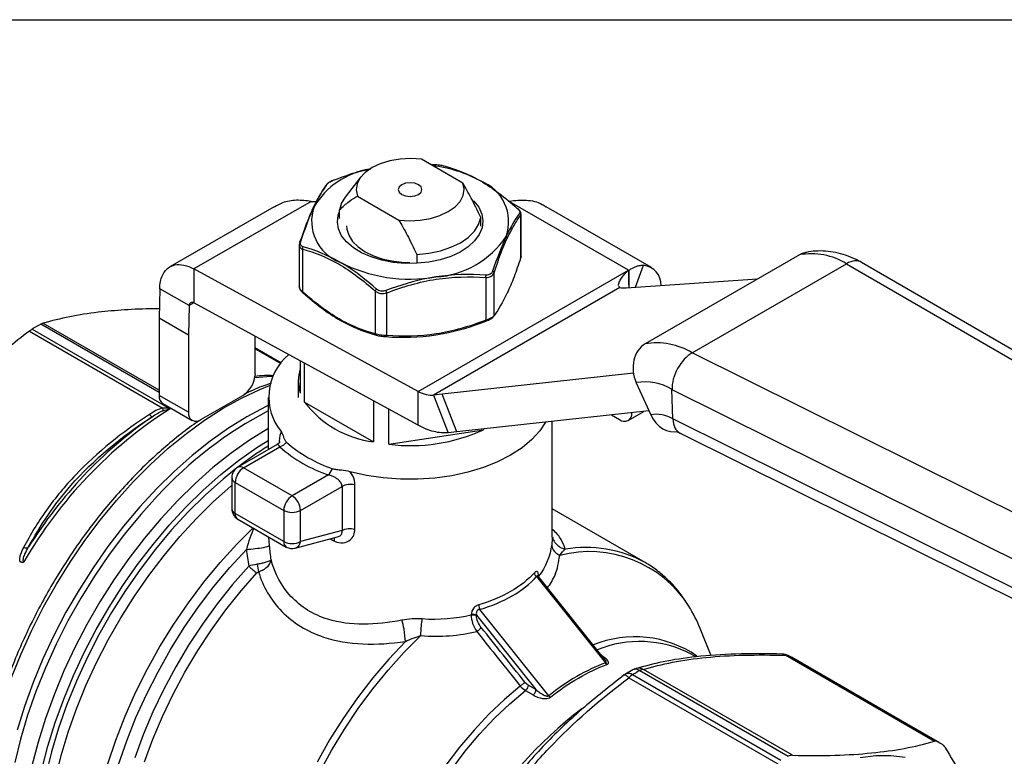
# Model space of a CAD drawing. Header units: inches. Extents: x 0.5 to 21.5, y 0.5 to 16.5.
# Tile 10 of 11: x 15.3 to 18.6, y 14 to 16.5. Entities that reach past the tile are written whole.
import ezdxf

# ---------------------------------------------------------------- set-up
doc = ezdxf.new("R2010")
doc.units = ezdxf.units.IN
doc.header["$LTSCALE"] = 2
doc.header["$MEASUREMENT"] = 0
doc.linetypes.add('SLD-Solid', pattern=[0])
doc.layers.add('TEXT', color=140, linetype='SLD-Solid', lineweight=25)

msp = doc.modelspace()

# ---------------------------------------------------------------- linework, layer by layer
for p, q in [((16.7629, 15.9562), (16.625, 16.0358)), ((16.6542, 16.019), (16.6684, 16.0187)), ((16.4237, 15.9768), (16.3718, 15.9099)), ((16.258, 15.8954), (15.8684, 15.6705)), ((16.258, 15.8954), (16.276, 15.8954)), ((16.412, 15.9129), (16.5499, 15.8333)), ((17.3135, 15.6664), (16.9169, 15.8954)), ((16.135, 15.8776), (15.7885, 15.6776)), ((16.3523, 15.8385), (16.3523, 15.867)), ((16.9548, 15.8483), (16.9561, 15.8528)), ((16.9562, 15.7115), (16.9562, 15.8545)), ((17.39, 15.6755), (17.0399, 15.8776)), ((16.8226, 15.8129), (16.8226, 15.8414)), ((16.9548, 15.8483), (16.9548, 15.7059)), ((16.2187, 15.7526), (16.2187, 15.6096)), ((16.2303, 15.5939), (16.2303, 15.7362)), ((16.6097, 15.7184), (16.6097, 15.6899)), ((16.9562, 15.7132), (16.9548, 15.7059)), ((17.8825, 15.7177), (17.369, 15.4213)), ((17.5256, 15.3917), (18.0391, 15.6881)), ((18.0391, 15.6881), (20.1149, 14.485)), ((20.1667, 14.4884), (18.0891, 15.6925)), ((16.6146, 15.263), (15.8684, 15.6705)), ((15.8684, 15.6705), (15.8684, 15.558)), ((16.6146, 15.263), (17.3135, 15.6664)), ((16.8666, 15.5158), (16.8666, 15.6581)), ((17.3144, 15.6659), (17.3148, 15.6162)), ((17.3148, 15.6657), (17.3144, 15.6659)), ((17.3148, 15.6162), (17.3148, 15.6657)), ((17.3369, 15.6097), (17.3636, 15.6829)), ((16.8387, 15.6421), (16.8387, 15.4997)), ((17.306, 15.6076), (17.7431, 15.6372)), ((15.7546, 15.6048), (15.7523, 15.507)), ((15.852, 15.5485), (15.7546, 15.6048)), ((16.4714, 15.597), (16.4714, 15.4547)), ((16.5094, 15.4488), (16.5094, 15.5911)), ((17.2845, 15.6085), (16.6654, 15.2511)), ((17.2845, 15.6085), (17.2819, 15.6138)), ((17.3148, 15.6162), (17.3148, 15.6082)), ((15.8684, 15.558), (15.852, 15.5485)), ((16.6146, 15.1505), (15.8684, 15.558)), ((15.852, 15.5485), (15.8497, 15.4508)), ((15.8497, 15.4508), (15.7523, 15.507)), ((15.7523, 15.507), (15.7523, 15.2498)), ((15.3212, 15.4641), (15.765, 15.2079)), ((15.3302, 15.4702), (15.7889, 15.2054)), ((15.7523, 15.2598), (15.359, 15.4868)), ((15.7523, 15.2672), (15.3662, 15.49)), ((15.8497, 15.4508), (15.8497, 15.1936)), ((16.0724, 15.3221), (16.0724, 15.4466)), ((16.1588, 15.3581), (16.0724, 15.4079)), ((16.0724, 15.4077), (16.1587, 15.3579)), ((16.0724, 15.405), (16.1572, 15.356)), ((16.2221, 15.3648), (16.2221, 15.2574)), ((19.7604, 14.2803), (17.5256, 15.3917)), ((16.2359, 15.2278), (16.2359, 15.3573)), ((16.2154, 15.298), (16.2154, 15.2434)), ((17.3302, 15.3236), (16.6936, 15.2541)), ((16.6146, 15.1505), (16.6146, 15.263)), ((17.3395, 15.2922), (17.3876, 15.1856)), ((17.4584, 15.2697), (19.6959, 14.157)), ((17.4613, 15.1717), (17.4584, 15.2697)), ((15.8497, 15.1936), (15.7523, 15.2498)), ((15.8915, 15.1695), (16.0307, 15.2498)), ((16.115, 15.2434), (16.115, 15.0691)), ((16.4658, 15.2318), (16.4658, 15.0951)), ((16.6936, 15.2541), (16.6654, 15.2511)), ((16.6654, 15.2511), (16.7141, 15.1255)), ((16.7423, 15.1285), (16.6936, 15.2541)), ((15.7645, 15.2228), (15.862, 15.1665)), ((16.2359, 15.2278), (16.4658, 15.0951)), ((16.517, 15.0872), (16.517, 15.2038)), ((17.3818, 15.1984), (16.7423, 15.1285)), ((17.313, 15.1665), (17.3649, 15.1966)), ((17.2569, 15.1847), (17.2834, 15.1695)), ((19.6988, 14.059), (17.4613, 15.1717)), ((16.517, 15.0872), (16.8311, 15.1357)), ((16.8311, 15.1382), (16.8311, 15.1357)), ((17.0599, 14.7781), (17.0599, 15.1632)), ((16.7423, 15.1285), (16.7141, 15.1255)), ((17.4853, 15.1246), (19.7219, 14.0124)), ((16.1456, 15.0868), (16.0138, 15.0107)), ((16.0335, 15.0088), (16.1539, 15.0783)), ((16.1521, 15.0973), (16.1521, 15.0919)), ((16.1949, 14.9155), (16.0335, 15.0088)), ((15.9941, 14.9766), (15.9941, 14.8727)), ((16.3154, 14.9851), (16.1949, 14.9155)), ((16.0056, 14.9605), (16.1671, 14.8673)), ((16.0056, 14.8566), (16.0056, 14.9605)), ((16.2228, 14.8673), (16.3608, 14.947)), ((16.3608, 14.947), (16.3608, 14.8004)), ((16.4039, 14.8053), (16.4039, 14.9519)), ((17.3689, 14.6936), (17.0599, 14.872)), ((16.1671, 14.7634), (16.0056, 14.8566)), ((16.0138, 14.8386), (16.1752, 14.7454)), ((16.1671, 14.8673), (16.1671, 14.7634)), ((16.2228, 14.7634), (16.2228, 14.8673)), ((16.1198, 14.7508), (16.1177, 14.7786)), ((16.2051, 14.7414), (16.346, 14.7792)), ((16.3608, 14.8004), (16.2228, 14.7634)), ((16.3204, 14.7723), (16.3363, 14.7644)), ((17.0607, 14.7781), (17.0603, 14.7783)), ((17.3731, 14.6911), (17.3689, 14.6936)), ((17.0081, 14.6471), (17.2374, 14.3599)), ((17.2339, 14.3724), (17.0132, 14.6486)), ((17.0141, 14.6479), (17.0141, 14.6492)), ((16.7905, 14.5201), (16.7905, 14.5188)), ((16.8084, 14.5183), (17.0059, 14.271)), ((16.8084, 14.5171), (16.8084, 14.5183)), ((17.0483, 14.2507), (16.8189, 14.5379)), ((17.5891, 14.3837), (17.5521, 14.4742)), ((17.5379, 14.3801), (17.5223, 14.3891)), ((17.8368, 14.3851), (18.332, 14.0992)), ((18.3411, 14.0981), (17.8472, 14.3832)), ((18.3498, 14.0932), (17.8559, 14.3784)), ((17.3278, 14.3365), (17.3033, 14.3224)), ((17.8209, 14.0349), (17.327, 14.3201)), ((17.3514, 14.3342), (17.8453, 14.049)), ((17.8588, 14.0524), (17.3636, 14.3383)), ((17.0059, 14.271), (16.9799, 14.286)), ((17.3147, 14.3101), (17.81, 14.0242)), ((16.9709, 14.2681), (16.9968, 14.2531))]:
    msp.add_line(p, q)
at = {"flags": 128}
for points in [[(16.625, 16.0358), (16.5895, 16.0381), (16.554, 16.0363), (16.5198, 16.0305), (16.4882, 16.0208), (16.4606, 16.0078), (16.438, 15.9918), (16.4213, 15.9736), (16.4112, 15.9539), (16.4081, 15.9334), (16.412, 15.9129)], [(16.5596, 15.9506), (16.5511, 15.9433), (16.5481, 15.9346), (16.5511, 15.9259), (16.5596, 15.9185), (16.5724, 15.9136), (16.5875, 15.9118), (16.6025, 15.9136), (16.6153, 15.9185), (16.6238, 15.9259), (16.6268, 15.9346), (16.6238, 15.9433), (16.6153, 15.9506), (16.6025, 15.9556), (16.5875, 15.9573), (16.5724, 15.9556), (16.5596, 15.9506)], [(16.5499, 15.8333), (16.5854, 15.831), (16.6209, 15.8328), (16.6551, 15.8387), (16.6867, 15.8483), (16.7143, 15.8613), (16.7369, 15.8773), (16.7536, 15.8955), (16.7637, 15.9152), (16.7668, 15.9358), (16.7629, 15.9562)], [(16.3718, 15.9099), (16.3596, 15.8902), (16.3523, 15.867)], [(16.7977, 15.8978), (16.7988, 15.8967), (16.8154, 15.8757), (16.8257, 15.8534), (16.8296, 15.8304), (16.8268, 15.8074), (16.8175, 15.7849), (16.802, 15.7637), (16.7806, 15.7442), (16.7539, 15.727), (16.7227, 15.7125), (16.6878, 15.7013), (16.6501, 15.6935)], [(16.6501, 15.6935), (16.6108, 15.6894), (16.5708, 15.689), (16.5313, 15.6925), (16.4933, 15.6997), (16.4578, 15.7104), (16.4259, 15.7243), (16.3985, 15.7411), (16.3761, 15.7603), (16.3596, 15.7813), (16.3492, 15.8036), (16.3454, 15.8266), (16.3481, 15.8496), (16.3523, 15.8617)], [(16.6097, 15.7184), (16.6498, 15.7227), (16.688, 15.7308), (16.7233, 15.7426), (16.7545, 15.7578), (16.7807, 15.7758), (16.8012, 15.7961), (16.8153, 15.8182), (16.8226, 15.8414)], [(16.3758, 15.8141), (16.3766, 15.8034), (16.3831, 15.7825), (16.3957, 15.7625), (16.4141, 15.744), (16.4378, 15.7277), (16.4661, 15.714), (16.498, 15.7034), (16.5327, 15.6961), (16.569, 15.6924), (16.5861, 15.6919)], [(16.0712, 15.3098), (16.1107, 15.3131), (16.1309, 15.3135)], [(15.2618, 14.3115), (15.2935, 14.3905), (15.329, 14.4689), (15.3682, 14.5461), (15.4108, 14.6218), (15.4566, 14.6955), (15.5053, 14.7668), (15.5567, 14.8353), (15.6105, 14.9006), (15.6663, 14.9624), (15.7239, 15.0203), (15.7829, 15.074), (15.843, 15.1232), (15.9039, 15.1676), (15.9652, 15.207), (16.0266, 15.2411), (16.0878, 15.2698), (16.12, 15.2827)], [(16.115, 15.2162), (16.106, 15.2118), (16.0446, 15.1791), (15.9832, 15.141), (15.9222, 15.0978), (15.8619, 15.0498), (15.8025, 14.9972), (15.7446, 14.9403), (15.6883, 14.8794), (15.634, 14.8149), (15.582, 14.7472), (15.5326, 14.6766), (15.486, 14.6034), (15.4426, 14.5282), (15.4025, 14.4513), (15.3661, 14.3732), (15.3334, 14.2943), (15.3047, 14.215), (15.2801, 14.1359)], [(16.1143, 15.1388), (16.0529, 15.1007), (15.9919, 15.0576), (15.9315, 15.0096), (15.8722, 14.957), (15.8142, 14.9001), (15.758, 14.8392), (15.7037, 14.7747), (15.6517, 14.707), (15.6022, 14.6363), (15.5557, 14.5632), (15.5123, 14.488), (15.4722, 14.4111), (15.4357, 14.333), (15.4031, 14.2541), (15.3744, 14.1748), (15.3498, 14.0956), (15.3295, 14.017)], [(17.0377, 15.1608), (17.019, 15.1324), (16.9924, 15.1029), (16.9597, 15.0755), (16.9215, 15.0505), (16.8784, 15.0285), (16.8309, 15.0097), (16.7798, 14.9943), (16.7258, 14.9826), (16.6698, 14.9748), (16.6125, 14.971), (16.5549, 14.9713), (16.4978, 14.9756), (16.442, 14.9839), (16.3883, 14.9961)], [(15.3625, 14.0054), (15.3825, 14.0831), (15.4068, 14.1614), (15.4352, 14.2397), (15.4674, 14.3177), (15.5035, 14.3948), (15.5431, 14.4708), (15.586, 14.5451), (15.632, 14.6174), (15.6808, 14.6872), (15.7322, 14.7541), (15.7858, 14.8178), (15.8414, 14.878), (15.8987, 14.9342), (15.9573, 14.9862), (16.017, 15.0336), (16.0773, 15.0763), (16.115, 15.1003)], [(16.0044, 15.0031), (15.9653, 14.9714), (15.9067, 14.9191), (15.8494, 14.8626), (15.7938, 14.8021), (15.7402, 14.738), (15.6889, 14.6707), (15.6403, 14.6005), (15.5946, 14.5278), (15.552, 14.4532), (15.5128, 14.3769), (15.4773, 14.2994), (15.4456, 14.2212), (15.4179, 14.1427), (15.3943, 14.0644), (15.3751, 13.9867)], [(15.4081, 13.9754), (15.4271, 14.0521), (15.4504, 14.1294), (15.4777, 14.207), (15.5091, 14.2842), (15.5442, 14.3607), (15.5829, 14.4361), (15.6249, 14.5099), (15.6701, 14.5816), (15.7181, 14.651), (15.7688, 14.7175), (15.8217, 14.7808), (15.8766, 14.8405), (15.9332, 14.8964), (15.9912, 14.948), (15.9941, 14.9505)], [(15.747, 14.9158), (15.6912, 14.854), (15.6375, 14.7887), (15.5861, 14.7202), (15.5373, 14.6489), (15.4916, 14.5752), (15.4489, 14.4995), (15.4098, 14.4223), (15.3742, 14.3439), (15.3425, 14.2649), (15.3149, 14.1856), (15.2913, 14.1065), (15.2722, 14.028)], [(15.5816, 14.0235), (15.6083, 14.1029), (15.6392, 14.1822), (15.6742, 14.2608), (15.713, 14.3384), (15.7553, 14.4143), (15.801, 14.4883), (15.8498, 14.5598), (15.9013, 14.6284), (15.9552, 14.6937), (16.0113, 14.7553), (16.0652, 14.8089)], [(15.6179, 14.0222), (15.6447, 14.1001), (15.6755, 14.1777), (15.7103, 14.2547), (15.7488, 14.3306), (15.7907, 14.4048), (15.8358, 14.4771), (15.8839, 14.5469), (15.9346, 14.6138), (15.9877, 14.6775), (16.0428, 14.7376)], [(16.0505, 14.6817), (15.9969, 14.6208), (15.9455, 14.5565), (15.8966, 14.4891), (15.8506, 14.419), (15.8076, 14.3467), (15.7679, 14.2726), (15.7318, 14.1971), (15.6996, 14.1208), (15.6713, 14.044)], [(15.7038, 14.0308), (15.7317, 14.1066), (15.7636, 14.1819), (15.7992, 14.2563), (15.8383, 14.3295), (15.8808, 14.4008), (15.9262, 14.47), (15.9745, 14.5364), (16.0251, 14.5999), (16.078, 14.6599)], [(16.2856, 13.9951), (16.3255, 14.0679), (16.3686, 14.1389), (16.4147, 14.2076), (16.4635, 14.2735), (16.5148, 14.3362), (16.5681, 14.3954), (16.6233, 14.4507)], [(16.5715, 14.4314), (16.5164, 14.3726), (16.4634, 14.31), (16.4127, 14.244), (16.3647, 14.175), (16.3197, 14.1035), (16.278, 14.0298)], [(16.9539, 14.2828), (16.9012, 14.2383), (16.8497, 14.1894), (16.7999, 14.1363), (16.7521, 14.0795), (16.7067, 14.0194)], [(16.7257, 14.0066), (16.7707, 14.0662), (16.8181, 14.1226), (16.8675, 14.1754), (16.9186, 14.224), (16.9709, 14.2681)], [(18.2345, 14.0455), (18.1866, 14.0508), (18.1364, 14.0501), (18.0845, 14.0435)]]:
    msp.add_lwpolyline(points, dxfattribs=at)
for centre, radius, start, end in [((16.4946, 15.7419), 0.2643, 99.1775, 149.0227), ((16.6078, 15.5711), 0.4467, 61.4558, 83.0382), ((16.7698, 15.8275), 0.1454, 340.539, 69.2579), ((16.4051, 15.8294), 0.1454, 160.539, 249.2579), ((16.655, 15.9454), 0.3019, 273.4335, 326.5611), ((17.9213, 15.4942), 0.2269, 58.7228, 99.8536), ((16.5869, 16.1444), 0.5077, 242.6428, 279.7711), ((17.3567, 15.6178), 0.0655, 358.0131, 83.9632), ((17.2985, 15.6863), 0.079, 259.7746, 275.4601), ((15.8316, 14.635), 0.9742, 119.0198, 120.9748), ((17.4079, 15.1978), 0.2269, 58.7228, 99.8536), ((16.2993, 15.2445), 0.182, 129.2029, 219.6049), ((16.3422, 15.298), 0.1268, 161.3, 198.7), ((15.9818, 15.3263), 0.0908, 302.6055, 357.3945), ((17.369, 15.1225), 0.1723, 58.7228, 99.8536), ((15.7804, 15.2462), 0.0283, 172.7442, 235.9436), ((16.5882, 13.9561), 1.4832, 122.6111, 150.0722), ((16.7469, 13.9947), 1.3594, 117.6964, 137.3477), ((16.5086, 15.4347), 0.3423, 217.1857, 262.8196), ((16.5859, 13.956), 1.4933, 125.0212, 148.0779), ((15.8752, 15.1894), 0.0258, 170.786, 309.2033), ((17.2997, 15.1892), 0.0256, 230.4835, 6.6825), ((17.4058, 15.0803), 0.1069, 58.7228, 99.8536), ((16.589, 15.6614), 0.5787, 262.8562, 294.7299), ((16.7731, 14.0271), 1.2424, 121.9826, 127.5955), ((16.4698, 15.4391), 0.4795, 228.7934, 251.212), ((16.4758, 15.4368), 0.4551, 228.7934, 251.212), ((16.0335, 14.9766), 0.0394, 119.9973, 180), ((16.0661, 14.9578), 0.0605, 122.6055, 177.3945), ((16.0219, 14.9927), 0.0198, 54.3824, 114.3071), ((16.0138, 14.9786), 0.0198, 185.6948, 245.6253), ((16.2275, 14.8646), 0.0605, 122.6055, 177.3945), ((16.1623, 14.8646), 0.0605, 2.6055, 57.3945), ((16.0335, 14.8727), 0.0394, 180, 240.0027), ((16.0138, 14.8747), 0.0198, 185.6948, 245.6253), ((16.0255, 14.8548), 0.02, 174.669, 234.0188), ((16.1949, 14.9211), 0.0605, 242.6097, 297.3903), ((16.1865, 14.7613), 0.0195, 173.8462, 234.8417), ((16.1949, 14.8171), 0.0605, 242.6097, 297.3903), ((16.1949, 14.7795), 0.0394, 240.0027, 284.9958), ((16.1965, 14.7665), 0.0265, 289.038, 353.3715), ((17.1721, 14.3366), 0.4076, 61.1471, 99.7243), ((17.1847, 14.3404), 0.3898, 32.2901, 104.8249), ((17.098, 14.2901), 0.49, 22.073, 31.8479), ((17.3348, 14.0824), 0.3643, 55.4927, 112.3263), ((17.3507, 14.0594), 0.3717, 62.5004, 112.3546), ((17.824, 14.3421), 0.0472, 61.6511, 88.4068), ((17.8389, 14.3672), 0.018, 62.6387, 96.9052), ((17.6836, 14.0799), 0.3446, 60.0028, 61.6513), ((17.3275, 14.2818), 0.0472, 120.819, 126.8807), ((17.3133, 14.3024), 0.0223, 52.2736, 116.5034), ((17.3573, 14.2705), 0.0581, 121.4438, 137.0554), ((17.8262, 13.4835), 0.9742, 119.1688, 120.8259), ((17.3508, 14.2953), 0.0472, 106.8705, 119.1618), ((17.3375, 14.3145), 0.0241, 54.7704, 113.8074), ((17.3675, 14.3066), 0.0319, 96.9854, 120.3191), ((18.0039, 13.0995), 1.3937, 127.3476, 172.4722), ((18.1775, 13.7948), 0.3446, 58.3379, 61.6513)]:
    msp.add_arc(centre, radius, start, end)
for centre, major_axis, ratio, start_param, end_param in [((17.9225, 15.6289), (-0.0225, 0.0958), 0.804924, 0.001428, 0.237912), ((18.0415, 15.6064), (0.0466, 0.0867), 0.597169, 6.264141, 7.051121), ((17.4091, 15.3324), (-0.0225, 0.0958), 0.804924, 0.237912, 1.808708), ((17.5281, 15.3099), (0.0466, 0.0867), 0.597169, 0.767935, 2.338732), ((17.4572, 15.2258), (-0.0225, 0.0958), 0.804924, 1.808708, 3.151844), ((17.531, 15.2119), (0.0466, 0.0867), 0.597169, 2.338732, 3.160637)]:
    msp.add_ellipse(centre, major_axis=major_axis, ratio=ratio, start_param=start_param, end_param=end_param)
for points in [[(16.6684, 16.0187), (16.6736, 16.0183), (16.6853, 16.017), (16.6953, 16.0149), (16.6992, 16.0139)], [(16.268, 15.8779), (16.2831, 15.9101), (16.2983, 15.9351), (16.313, 15.9542)], [(16.313, 15.9542), (16.3145, 15.956), (16.3203, 15.9606), (16.3303, 15.9652), (16.3356, 15.9672)], [(16.8213, 15.9634), (16.8624, 15.9395), (16.9034, 15.9083), (16.9428, 15.8733)], [(16.9428, 15.8733), (16.9466, 15.8699), (16.9525, 15.8627), (16.9524, 15.8574), (16.9511, 15.8555)], [(16.2321, 15.7443), (16.2283, 15.7453), (16.2224, 15.7498), (16.2225, 15.7579), (16.2239, 15.762)], [(16.9069, 15.779), (16.8918, 15.7465), (16.8766, 15.7067), (16.8619, 15.6634)], [(16.2241, 15.7395), (16.2258, 15.7381), (16.2279, 15.737), (16.2303, 15.7362)], [(16.3536, 15.6935), (16.3125, 15.717), (16.2715, 15.7334), (16.2321, 15.7443)], [(16.8387, 15.6421), (16.8452, 15.6419), (16.8578, 15.6447), (16.8648, 15.6532), (16.8666, 15.6581)], [(16.8619, 15.6634), (16.8605, 15.6592), (16.8547, 15.652), (16.8446, 15.65), (16.8394, 15.6504)], [(17.3144, 15.6659), (17.3141, 15.6661), (17.3138, 15.6663), (17.3135, 15.6664)], [(16.8394, 15.6504), (16.7853, 15.654), (16.7292, 15.6526), (16.673, 15.644)], [(16.2321, 15.5908), (16.2715, 15.5557), (16.3125, 15.5245), (16.3536, 15.5006)], [(16.4714, 15.597), (16.4761, 15.5931), (16.4886, 15.5876), (16.5029, 15.589), (16.5094, 15.5911)], [(16.5065, 15.5989), (16.5013, 15.5969), (16.4897, 15.5955), (16.4796, 15.6003), (16.4758, 15.6036)], [(16.8666, 15.5158), (16.8648, 15.5132), (16.8578, 15.5074), (16.8452, 15.5019), (16.8387, 15.4997)], [(15.3212, 15.4641), (15.3244, 15.4664), (15.3274, 15.4685), (15.3302, 15.4702)], [(15.359, 15.4868), (15.3618, 15.4884), (15.3642, 15.4895), (15.3662, 15.49)], [(16.5094, 15.4488), (16.5029, 15.449), (16.4885, 15.4502), (16.4761, 15.4531), (16.4714, 15.4547)], [(16.4758, 15.4502), (16.4796, 15.4491), (16.4896, 15.4471), (16.5013, 15.4458), (16.5065, 15.4454)], [(16.5065, 15.4454), (16.5607, 15.4415), (16.6169, 15.4427), (16.673, 15.4512)], [(15.765, 15.2079), (15.7491, 15.204), (15.7343, 15.1955), (15.7205, 15.1865)], [(15.729, 15.1789), (15.7409, 15.1868), (15.7535, 15.1943), (15.7652, 15.1987)], [(15.7652, 15.1987), (15.7655, 15.2007), (15.7655, 15.2039), (15.765, 15.2079)], [(15.7889, 15.2054), (15.7808, 15.2068), (15.7727, 15.2077), (15.765, 15.2079)], [(15.7205, 15.1865), (15.7247, 15.1814), (15.7279, 15.1785), (15.729, 15.1789)], [(16.159, 15.1284), (16.1545, 15.1228), (16.1521, 15.1118), (16.1521, 15.0973)], [(16.176, 15.0943), (16.17, 15.087), (16.162, 15.0812), (16.1539, 15.0783)], [(16.3154, 14.9851), (16.3204, 14.9897), (16.3255, 14.9973), (16.3292, 15.0059)], [(15.3011, 14.7438), (15.3086, 14.7422), (15.3151, 14.7428), (15.3185, 14.7456)], [(16.1251, 14.7023), (16.1231, 14.7184), (16.1213, 14.7346), (16.1198, 14.7508)], [(17.0582, 14.7543), (17.0534, 14.7149), (17.0383, 14.6791), (17.0141, 14.6479)], [(17.0849, 14.7172), (17.0918, 14.7262), (17.0981, 14.7335), (17.1033, 14.7384)], [(16.0428, 14.7376), (16.0449, 14.719), (16.0475, 14.7003), (16.0505, 14.6817)], [(16.0783, 14.688), (16.068, 14.6862), (16.0581, 14.6839), (16.0505, 14.6817)], [(16.0505, 14.6817), (16.0591, 14.673), (16.0693, 14.665), (16.078, 14.6599)], [(16.0783, 14.688), (16.0805, 14.679), (16.0822, 14.6703), (16.0831, 14.6631)], [(16.078, 14.6599), (16.0793, 14.6614), (16.0811, 14.6626), (16.0831, 14.6631)], [(17.0012, 14.66), (16.9584, 14.613), (16.8934, 14.5755), (16.8155, 14.5529)], [(16.8189, 14.5379), (16.8984, 14.5607), (16.9646, 14.599), (17.0081, 14.6471)], [(16.7905, 14.5189), (16.7395, 14.5067), (16.6835, 14.5014), (16.6279, 14.5059)], [(16.7905, 14.5188), (16.7904, 14.5104), (16.7938, 14.491), (16.8033, 14.4723), (16.8088, 14.4643)], [(16.824, 14.4776), (16.8194, 14.4833), (16.8114, 14.4968), (16.8084, 14.5109), (16.8084, 14.5171)], [(16.6279, 14.5059), (16.6055, 14.5077), (16.5822, 14.5064), (16.5602, 14.502)], [(16.8088, 14.4643), (16.8116, 14.4661), (16.818, 14.4708), (16.8226, 14.4757), (16.824, 14.4776)], [(16.9688, 14.2959), (16.9206, 14.3565), (16.8723, 14.4171), (16.824, 14.4776)], [(16.5715, 14.4314), (16.5884, 14.4392), (16.6061, 14.4458), (16.6233, 14.4507)], [(16.6233, 14.4507), (16.6873, 14.445), (16.7515, 14.4506), (16.8088, 14.4643)], [(16.8088, 14.4643), (16.8572, 14.4038), (16.9055, 14.3433), (16.9539, 14.2828)], [(17.2374, 14.3599), (17.1732, 14.336), (17.1092, 14.299), (17.0483, 14.2507)], [(17.0542, 14.246), (17.1149, 14.294), (17.1787, 14.3309), (17.2427, 14.3548)], [(17.2427, 14.3548), (17.2408, 14.356), (17.2389, 14.3577), (17.2374, 14.3599)], [(16.9688, 14.2959), (16.9675, 14.2941), (16.9629, 14.2893), (16.9567, 14.2846), (16.9539, 14.2828)], [(16.9539, 14.2828), (16.9591, 14.2766), (16.965, 14.2715), (16.9709, 14.2681)], [(16.9799, 14.286), (16.9761, 14.2883), (16.9722, 14.2917), (16.9688, 14.2959)], [(17.0483, 14.2507), (17.0501, 14.2488), (17.0522, 14.2471), (17.0542, 14.246)], [(18.3411, 14.0981), (18.3381, 14.0997), (18.335, 14.1001), (18.332, 14.0992)], [(18.3665, 14.0793), (18.3641, 14.0833), (18.3614, 14.0863), (18.3584, 14.0881)], [(17.8588, 14.0524), (17.8541, 14.0525), (17.8496, 14.0514), (17.8453, 14.049)]]:
    msp.add_open_spline(points, degree=3)
for points, knots in [([(16.3356, 15.9672), (16.3628, 15.9774), (16.4023, 15.9921), (16.4429, 16.0002), (16.4554, 16.0028)], [0, 0, 0, 0, 0.691252, 1, 1, 1, 1]), ([(16.6992, 16.0139), (16.7333, 16.0048), (16.7743, 15.9897), (16.8154, 15.9669), (16.8213, 15.9634)], [0, 0, 0, 0, 0.3756611, 0.438268, 0.438268, 0.438268, 0.438268]), ([(16.3097, 15.9519), (16.3094, 15.9514), (16.3086, 15.9503), (16.3084, 15.9489), (16.3083, 15.9483)], [0, 0, 0, 0, 0.490073, 1, 1, 1, 1]), ([(16.3354, 15.9672), (16.3325, 15.966), (16.3268, 15.9637), (16.3193, 15.9597), (16.3132, 15.9556), (16.3109, 15.9532), (16.3097, 15.9519)], [0, 0, 0, 0, 0.245235, 0.493975, 0.746186, 1, 1, 1, 1]), ([(16.313, 15.9542), (16.3124, 15.9539), (16.3112, 15.9534), (16.3101, 15.9525), (16.3097, 15.9519), (16.3097, 15.9519)], [0, 0, 0, 0, 0.490653, 0.981297, 1, 1, 1, 1]), ([(16.8226, 15.8414), (16.8111, 15.8659), (16.8005, 15.8872), (16.7808, 15.9251), (16.7717, 15.9416), (16.7629, 15.9562)], [0, 0, 0, 0, 0.5, 0.5, 1, 1, 1, 1]), ([(16.3083, 15.9483), (16.3002, 15.9367), (16.2839, 15.9135), (16.2606, 15.8668), (16.2395, 15.8147), (16.2271, 15.7784), (16.221, 15.7607)], [0, 0, 0, 0, 0.283022, 0.56548, 0.787688, 1, 1, 1, 1]), ([(16.258, 15.8954), (16.2417, 15.8974), (16.209, 15.9012), (16.1669, 15.8942), (16.1447, 15.8815), (16.1357, 15.8764)], [0, 0, 0, 0, 0.373968, 0.74652, 1, 1, 1, 1]), ([(16.3523, 15.867), (16.3638, 15.8782), (16.3744, 15.8873), (16.3941, 15.9025), (16.4033, 15.9084), (16.412, 15.9129)], [0, 0, 0, 0, 0.5, 0.5, 1, 1, 1, 1]), ([(17.0392, 15.8764), (17.0352, 15.8791), (17.0164, 15.8921), (16.9746, 15.9013), (16.9361, 15.8974), (16.9169, 15.8954)], [0, 0, 0, 0, 0.119506, 0.559245, 1, 1, 1, 1]), ([(16.2239, 15.762), (16.2361, 15.7992), (16.2508, 15.84), (16.2659, 15.8733), (16.268, 15.8779)], [0, 0, 0, 0, 0.3756611, 0.438268, 0.438268, 0.438268, 0.438268]), ([(16.9511, 15.8555), (16.9388, 15.8391), (16.9241, 15.8152), (16.909, 15.7837), (16.9069, 15.779)], [0, 0, 0, 0, 0.3756611, 0.438268, 0.438268, 0.438268, 0.438268]), ([(16.9428, 15.8733), (16.9432, 15.8733), (16.9439, 15.8733), (16.9442, 15.8729), (16.9444, 15.8727)], [0, 0, 0, 0, 0.567998, 1, 1, 1, 1]), ([(16.9561, 15.8528), (16.956, 15.8544), (16.9557, 15.8576), (16.9531, 15.8628), (16.9494, 15.8679), (16.9461, 15.8712), (16.9444, 15.8728)], [0, 0, 0, 0, 0.2588775, 0.5127387, 0.7605879, 1, 1, 1, 1]), ([(16.9511, 15.8555), (16.9525, 15.8546), (16.9544, 15.8523), (16.9549, 15.8494), (16.9548, 15.8483)], [0, 0, 0, 0, 0.571429, 1, 1, 1, 1]), ([(16.5499, 15.8333), (16.5587, 15.8187), (16.5679, 15.8021), (16.5876, 15.7643), (16.5981, 15.7429), (16.6097, 15.7184)], [0, 0, 0, 0, 0.5, 0.5, 1, 1, 1, 1]), ([(16.8666, 15.6581), (16.881, 15.7012), (16.8958, 15.7407), (16.9181, 15.789), (16.9256, 15.8032), (16.9403, 15.8281), (16.9476, 15.8388), (16.9548, 15.8483)], [0, 0, 0, 0, 0.5, 0.5, 0.75, 0.75, 1, 1, 1, 1]), ([(16.2201, 15.7581), (16.2184, 15.7532), (16.2183, 15.746), (16.2224, 15.7409), (16.2241, 15.7395)], [0.02110261, 0.02110261, 0.02110261, 0.02110261, 0.06330784, 0.08441045, 0.08441045, 0.08441045, 0.08441045]), ([(16.2201, 15.7581), (16.22, 15.759), (16.2205, 15.7607), (16.2225, 15.7618), (16.2239, 15.762)], [0, 0, 0, 0, 0.428571, 1, 1, 1, 1]), ([(16.2303, 15.7362), (16.2301, 15.7373), (16.23, 15.7402), (16.2312, 15.743), (16.2321, 15.7443)], [0, 0, 0, 0, 0.428571, 1, 1, 1, 1]), ([(16.2303, 15.7362), (16.2696, 15.7256), (16.3102, 15.7096), (16.3712, 15.6746), (16.3915, 15.6611), (16.4318, 15.6309), (16.4517, 15.6144), (16.4714, 15.597)], [0, 0, 0, 0, 0.5, 0.5, 0.75, 0.75, 1, 1, 1, 1]), ([(18.088, 15.6927), (18.0815, 15.6962), (18.0644, 15.7055), (18.0359, 15.7165), (18.0028, 15.7257), (17.9694, 15.7306), (17.9365, 15.7305), (17.9131, 15.7284), (17.9014, 15.7248), (17.8999, 15.7243)], [0, 0, 0, 0, 0.1078044, 0.2833985, 0.4590879, 0.6334996, 0.8057267, 0.9757215, 1, 1, 1, 1]), ([(16.4758, 15.6036), (16.4416, 15.6335), (16.4006, 15.6655), (16.3595, 15.6901), (16.3536, 15.6935)], [0, 0, 0, 0, 0.3756611, 0.4383501, 0.4383501, 0.4383501, 0.4383501]), ([(16.9548, 15.7059), (16.9476, 15.6844), (16.9403, 15.6636), (16.9256, 15.625), (16.9181, 15.6071), (16.8958, 15.5593), (16.881, 15.5347), (16.8666, 15.5158)], [0, 0, 0, 0, 0.25, 0.25, 0.5, 0.5, 1, 1, 1, 1]), ([(16.9539, 15.7034), (16.9539, 15.7034), (16.9544, 15.7037), (16.9548, 15.7046), (16.9548, 15.7055), (16.9548, 15.7059)], [0, 0, 0, 0, 0.015025, 0.507306, 1, 1, 1, 1]), ([(15.7546, 15.6048), (15.7547, 15.6132), (15.7555, 15.6212), (15.76, 15.6436), (15.7658, 15.6561), (15.7822, 15.675), (15.7927, 15.6812), (15.8142, 15.6859), (15.8244, 15.6857), (15.846, 15.6812), (15.8572, 15.6768), (15.8684, 15.6705)], [0, 0, 0, 0, 0.0780023, 0.0780023, 0.2342995, 0.2342995, 0.3905886, 0.3905886, 0.510228, 0.510228, 0.6298669, 0.6298669, 0.6298669, 0.6298669]), ([(16.8666, 15.6581), (16.8665, 15.659), (16.8656, 15.6609), (16.8634, 15.6627), (16.8619, 15.6634)], [0, 0, 0, 0, 0.428571, 1, 1, 1, 1]), ([(17.2809, 15.6159), (17.2808, 15.6191), (17.2816, 15.6228), (17.2848, 15.631), (17.2871, 15.6354), (17.296, 15.6486), (17.3042, 15.6575), (17.3144, 15.6659)], [0, 0, 0, 0, 0.25, 0.25, 0.5, 0.5, 1, 1, 1, 1]), ([(17.3148, 15.6657), (17.3163, 15.6668), (17.3195, 15.6691), (17.3243, 15.6721), (17.3291, 15.6748), (17.334, 15.677), (17.3389, 15.679), (17.3439, 15.6805), (17.3488, 15.6817), (17.3538, 15.6825), (17.3587, 15.6829), (17.3619, 15.6829), (17.3636, 15.6829)], [0, 0, 0, 0, 0.09923, 0.198585, 0.298084, 0.397741, 0.497576, 0.597605, 0.697846, 0.798314, 0.899026, 1, 1, 1, 1]), ([(16.673, 15.644), (16.665, 15.6428), (16.6089, 15.6333), (16.553, 15.6163), (16.5065, 15.5989)], [0.4382841, 0.4382841, 0.4382841, 0.4382841, 0.5008813, 0.8765423, 0.8765423, 0.8765423, 0.8765423]), ([(16.5094, 15.5911), (16.5362, 15.6013), (16.5635, 15.6106), (16.6186, 15.6259), (16.6463, 15.6321), (16.7296, 15.6447), (16.7851, 15.6459), (16.8387, 15.6421)], [0, 0, 0, 0, 0.25, 0.25, 0.5, 0.5, 1, 1, 1, 1]), ([(16.8387, 15.6421), (16.839, 15.6431), (16.8396, 15.6459), (16.8396, 15.6489), (16.8394, 15.6504)], [0, 0, 0, 0, 0.428571, 1, 1, 1, 1]), ([(16.2303, 15.5939), (16.228, 15.5959), (16.2235, 15.5999), (16.2199, 15.6059), (16.2183, 15.6098), (16.2188, 15.6113), (16.2188, 15.6113)], [0, 0, 0, 0, 0.338902, 0.669058, 0.997523, 1, 1, 1, 1]), ([(16.2188, 15.6109), (16.219, 15.6094), (16.2193, 15.6063), (16.2218, 15.6013), (16.2255, 15.5961), (16.2288, 15.5929), (16.2305, 15.5913)], [0, 0, 0, 0, 0.242795, 0.502165, 0.755393, 1, 1, 1, 1]), ([(16.2303, 15.5939), (16.2301, 15.593), (16.23, 15.5913), (16.2312, 15.5907), (16.2321, 15.5908)], [0, 0, 0, 0, 0.428571, 1, 1, 1, 1]), ([(16.4714, 15.4547), (16.4517, 15.46), (16.4317, 15.4665), (16.3915, 15.4829), (16.3711, 15.4928), (16.3102, 15.5282), (16.2696, 15.5591), (16.2303, 15.5939)], [0, 0, 0, 0, 0.25, 0.25, 0.5, 0.5, 1, 1, 1, 1]), ([(16.4714, 15.597), (16.4716, 15.5979), (16.4726, 15.6002), (16.4746, 15.6025), (16.4758, 15.6036)], [0, 0, 0, 0, 0.428571, 1, 1, 1, 1]), ([(16.5094, 15.5911), (16.5091, 15.5921), (16.5082, 15.5947), (16.5071, 15.5975), (16.5065, 15.5989)], [0, 0, 0, 0, 0.428571, 1, 1, 1, 1]), ([(15.8684, 15.558), (15.8664, 15.5589), (15.8644, 15.5594), (15.8606, 15.5595), (15.8589, 15.5591), (15.8559, 15.5574), (15.8546, 15.5561), (15.8528, 15.5528), (15.8523, 15.5508), (15.852, 15.5485)], [0, 0, 0, 0, 0.01979334, 0.01979334, 0.03957646, 0.03957646, 0.05935957, 0.05935957, 0.07929409, 0.07929409, 0.07929409, 0.07929409]), ([(15.753, 15.5377), (15.7468, 15.5378), (15.7061, 15.5381), (15.6375, 15.5348), (15.5432, 15.5267), (15.4512, 15.5124), (15.3951, 15.4977), (15.3662, 15.49)], [0, 0, 0, 0, 0.039726, 0.258699, 0.472646, 0.728385, 1, 1, 1, 1]), ([(16.3536, 15.5006), (16.3595, 15.4972), (16.4006, 15.4744), (16.4416, 15.4593), (16.4758, 15.4502)], [0.4382748, 0.4382748, 0.4382748, 0.4382748, 0.5008816, 0.8765427, 0.8765427, 0.8765427, 0.8765427]), ([(16.8387, 15.4997), (16.8119, 15.4895), (16.7846, 15.4803), (16.7296, 15.4649), (16.7019, 15.4588), (16.6186, 15.4462), (16.5631, 15.445), (16.5094, 15.4488)], [0, 0, 0, 0, 0.25, 0.25, 0.5, 0.5, 1, 1, 1, 1]), ([(16.673, 15.4512), (16.6811, 15.4524), (16.7372, 15.462), (16.793, 15.4792), (16.8394, 15.4969)], [0.4381833, 0.4381833, 0.4381833, 0.4381833, 0.5008813, 0.8765422, 0.8765422, 0.8765422, 0.8765422]), ([(16.8394, 15.4969), (16.8396, 15.4966), (16.8396, 15.497), (16.839, 15.4988), (16.8387, 15.4997)], [0, 0, 0, 0, 0.571429, 1, 1, 1, 1]), ([(16.8395, 15.4969), (16.8424, 15.4981), (16.8481, 15.5004), (16.8557, 15.5044), (16.8618, 15.5084), (16.8641, 15.5109), (16.8652, 15.5122)], [0, 0, 0, 0, 0.245995, 0.495585, 0.74697, 1, 1, 1, 1]), ([(16.8652, 15.5122), (16.8656, 15.5127), (16.8663, 15.5138), (16.8665, 15.5151), (16.8666, 15.5158)], [0, 0, 0, 0, 0.490072, 1, 1, 1, 1]), ([(15.3212, 15.4641), (15.2689, 15.4243), (15.2215, 15.3853), (15.1332, 15.3067), (15.0924, 15.2671), (15.0151, 15.1853), (14.9786, 15.1431), (14.9083, 15.0539), (14.8745, 15.0068), (14.8412, 14.9559)], [0, 0, 0, 0, 0.25, 0.25, 0.5, 0.5, 0.75, 0.75, 1, 1, 1, 1]), ([(16.4714, 15.4547), (16.4716, 15.4536), (16.4726, 15.4512), (16.4746, 15.4502), (16.4758, 15.4502)], [0, 0, 0, 0, 0.428571, 1, 1, 1, 1]), ([(16.5094, 15.4488), (16.5091, 15.4478), (16.5082, 15.4457), (16.5071, 15.4452), (16.5065, 15.4454)], [0, 0, 0, 0, 0.428571, 1, 1, 1, 1]), ([(16.132, 15.3154), (16.1223, 15.3158), (16.1024, 15.3167), (16.0816, 15.3143), (16.071, 15.3131)], [0, 0, 0, 0, 0.488176, 1, 1, 1, 1]), ([(16.1252, 15.2905), (16.1172, 15.2878), (16.09, 15.2787), (16.0598, 15.266), (16.0376, 15.2545), (16.0349, 15.2531)], [0, 0, 0, 0, 0.2671994, 0.9112031, 1, 1, 1, 1]), ([(16.6146, 15.263), (16.6235, 15.2583), (16.6323, 15.2549), (16.6494, 15.2508), (16.6577, 15.2503), (16.6654, 15.2511)], [0, 0, 0, 0, 0.0918336, 0.0918336, 0.1836671, 0.1836671, 0.1836671, 0.1836671]), ([(15.7652, 15.1987), (15.7728, 15.2014), (15.7806, 15.2037), (15.7886, 15.2053), (15.7887, 15.2054), (15.7889, 15.2054)], [-0.08206188, -0.08206188, -0.08206188, -0.08206188, -0.00160652, -0.00160652, 0, 0, 0, 0]), ([(15.8848, 15.1648), (15.879, 15.161), (15.8539, 15.1442), (15.8099, 15.1099), (15.753, 15.0621), (15.6974, 15.0101), (15.6432, 14.9545), (15.5907, 14.8955), (15.5401, 14.8334), (15.4917, 14.7685), (15.4458, 14.7011), (15.4025, 14.6316), (15.362, 14.5603), (15.3246, 14.4875), (15.2904, 14.4137), (15.2597, 14.3391), (15.2325, 14.2641), (15.209, 14.1892), (15.1893, 14.1146), (15.1736, 14.0408), (15.1619, 13.9681), (15.1543, 13.8968), (15.1508, 13.8273), (15.1515, 13.7599), (15.1564, 13.695), (15.1654, 13.6329), (15.1787, 13.5739), (15.196, 13.5184), (15.2174, 13.4666), (15.2426, 13.4188), (15.272, 13.3758), (15.2933, 13.3483), (15.3056, 13.3366), (15.306, 13.3363)], [0, 0, 0, 0, 0.010068, 0.044224, 0.078368, 0.112499, 0.146617, 0.180723, 0.21482, 0.248908, 0.282991, 0.31707, 0.351149, 0.385228, 0.41931, 0.453398, 0.487493, 0.521598, 0.555716, 0.589848, 0.623996, 0.658161, 0.692343, 0.726542, 0.760752, 0.794965, 0.829165, 0.863332, 0.897438, 0.931452, 0.965342, 0.999085, 1, 1, 1, 1]), ([(15.7205, 15.1865), (15.6304, 15.1281), (15.5463, 15.0606), (15.4395, 14.9483), (15.4072, 14.9089), (15.3493, 14.8278), (15.3237, 14.786), (15.3011, 14.7438)], [0, 0, 0, 0, 0.5, 0.5, 0.75, 0.75, 1, 1, 1, 1]), ([(15.3185, 14.7456), (15.3563, 14.8164), (15.4648, 14.9785), (15.6277, 15.1132), (15.729, 15.1789)], [0, 0, 0, 0, 0.707436, 1.650685, 1.650685, 1.650685, 1.650685]), ([(16.7141, 15.1255), (16.699, 15.124), (16.6829, 15.1254), (16.6493, 15.1338), (16.632, 15.1408), (16.6146, 15.1505)], [0, 0, 0, 0, 0.1835574, 0.1835574, 0.3671149, 0.3671149, 0.3671149, 0.3671149]), ([(16.176, 15.0943), (16.1732, 15.0969), (16.1716, 15.0997), (16.1691, 15.1054), (16.1682, 15.1083), (16.1655, 15.1171), (16.1634, 15.123), (16.159, 15.1284)], [0, 0, 0, 0, 0.25, 0.25, 0.5, 0.5, 1, 1, 1, 1]), ([(17.4741, 15.1293), (17.4742, 15.1293), (17.4745, 15.1293), (17.4787, 15.1282), (17.4831, 15.1257), (17.4846, 15.1249)], [0, 0, 0, 0, 0.34904, 0.785017, 1, 1, 1, 1]), ([(16.1539, 15.0783), (16.1522, 15.0809), (16.1486, 15.0861), (16.1464, 15.0879), (16.1457, 15.0868), (16.1456, 15.0868)], [0, 0, 0, 0, 0.492272, 0.988528, 1, 1, 1, 1]), ([(16.1549, 15.0943), (16.1548, 15.0945), (16.1546, 15.0949), (16.152, 15.0912), (16.1478, 15.0883), (16.1456, 15.0868)], [0, 0, 0, 0, 0.228284, 0.616531, 1, 1, 1, 1]), ([(16.3883, 14.9961), (16.3789, 14.9986), (16.3688, 14.9998), (16.3536, 15.0013), (16.3486, 15.0018), (16.3386, 15.0033), (16.3338, 15.0042), (16.3292, 15.0059)], [0, 0, 0, 0, 0.5, 0.5, 0.75, 0.75, 1, 1, 1, 1]), ([(16.3608, 14.947), (16.3608, 14.9478), (16.3607, 14.9495), (16.3602, 14.952), (16.3595, 14.9546), (16.3584, 14.9571), (16.3564, 14.9608), (16.3527, 14.9656), (16.3472, 14.9705), (16.3401, 14.9754), (16.333, 14.9793), (16.3257, 14.9822), (16.3202, 14.984), (16.3169, 14.9848), (16.3154, 14.9851)], [0, 0, 0, 0, 0.04477, 0.090502, 0.137367, 0.185527, 0.23513, 0.348617, 0.481919, 0.578047, 0.742115, 0.843521, 0.929473, 1, 1, 1, 1]), ([(16.4039, 14.9519), (16.4039, 14.9617), (16.4, 14.9772), (16.3915, 14.9916), (16.3883, 14.9961)], [0.1838161, 0.1838161, 0.1838161, 0.1838161, 0.2751716, 0.3197441, 0.3197441, 0.3197441, 0.3197441]), ([(16.4039, 14.9519), (16.3968, 14.9536), (16.3887, 14.9541), (16.3735, 14.9524), (16.3663, 14.9502), (16.3608, 14.947)], [0, 0, 0, 0, 0.5, 0.5, 1, 1, 1, 1]), ([(16.0672, 14.8078), (16.0626, 14.7972), (16.0533, 14.7759), (16.0463, 14.7504), (16.0428, 14.7376)], [0, 0, 0, 0, 0.496623, 1, 1, 1, 1]), ([(16.3363, 14.7644), (16.3549, 14.7566), (16.3902, 14.7594), (16.4039, 14.7907), (16.4039, 14.8053)], [0, 0, 0, 0, 0.1808212, 0.3164371, 0.3164371, 0.3164371, 0.3164371]), ([(16.3608, 14.8004), (16.3663, 14.8036), (16.3735, 14.8058), (16.3887, 14.8075), (16.3968, 14.807), (16.4039, 14.8053)], [0, 0, 0, 0, 0.5, 0.5, 1, 1, 1, 1]), ([(17.1033, 14.7384), (17.0994, 14.749), (17.0915, 14.7702), (17.0749, 14.7921), (17.0608, 14.8039), (17.0599, 14.8046)], [0, 0, 0, 0, 0.486855, 0.968471, 1, 1, 1, 1]), ([(16.3363, 14.7644), (16.3364, 14.7678), (16.3365, 14.7727), (16.3351, 14.7753), (16.3347, 14.7762)], [0, 0, 0, 0, 0.69788, 1, 1, 1, 1]), ([(16.3459, 14.7798), (16.3478, 14.7801), (16.3521, 14.781), (16.3567, 14.7846), (16.3601, 14.7892), (16.3616, 14.7946), (16.3611, 14.7984), (16.3608, 14.8004)], [0, 0, 0, 0, 0.173102, 0.37954, 0.582826, 0.787932, 1, 1, 1, 1]), ([(17.0597, 14.7781), (17.0598, 14.7772), (17.0601, 14.7715), (17.0591, 14.7621), (17.0582, 14.7543)], [0, 0, 0, 0, 0.160426, 1, 1, 1, 1]), ([(17.0612, 14.7794), (17.0615, 14.7771), (17.0627, 14.7689), (17.0711, 14.7565), (17.0851, 14.7442), (17.0972, 14.7403), (17.1033, 14.7384)], [0, 0, 0, 0, 0.1166153, 0.4109791, 0.7054897, 1, 1, 1, 1]), ([(15.3011, 14.7438), (15.297, 14.7363), (15.2935, 14.7285), (15.2898, 14.7168), (15.2888, 14.7129), (15.2878, 14.7051), (15.2879, 14.7013), (15.2887, 14.6977)], [0, 0, 0, 0, 0.5, 0.5, 0.75, 0.75, 1, 1, 1, 1]), ([(15.3028, 14.696), (15.3003, 14.6975), (15.2998, 14.7057), (15.3064, 14.7238), (15.3137, 14.7375), (15.3185, 14.7456)], [-0.2980604, -0.2980604, -0.2980604, -0.2980604, -0.2433855, -0.1887106, -0.1066982, -0.1066982, -0.1066982, -0.1066982]), ([(16.0428, 14.7376), (16.0523, 14.7381), (16.0729, 14.7399), (16.1056, 14.7449), (16.1182, 14.7489), (16.1198, 14.7508)], [0, 0, 0, 0, 0.285714, 0.571429, 1, 1, 1, 1]), ([(17.0582, 14.7543), (17.0583, 14.7482), (17.0626, 14.734), (17.0757, 14.7222), (17.0849, 14.7172)], [0, 0, 0, 0, 0.428571, 1, 1, 1, 1]), ([(17.0446, 14.6094), (17.0539, 14.6235), (17.0755, 14.6564), (17.0815, 14.6951), (17.0849, 14.7172)], [0, 0, 0, 0, 0.430161, 1, 1, 1, 1]), ([(15.2887, 14.6977), (15.2888, 14.6976), (15.2891, 14.6973), (15.2899, 14.6969), (15.2911, 14.6964), (15.2928, 14.6958), (15.2952, 14.6952), (15.298, 14.695), (15.3008, 14.6953), (15.3022, 14.6958), (15.3028, 14.696)], [0, 0, 0, 0, 0.027852, 0.090473, 0.18577, 0.309676, 0.45659, 0.708776, 0.882878, 1, 1, 1, 1]), ([(16.1251, 14.7023), (16.1251, 14.7022), (16.1251, 14.7022), (16.1229, 14.6998), (16.113, 14.6957), (16.0925, 14.6907), (16.0831, 14.6888), (16.0783, 14.688)], [-0.00025301, -0.00025301, -0.00025301, -0.00025301, 0, 0, 0.02264497, 0.0301933, 0.03774162, 0.03774162, 0.03774162, 0.03774162]), ([(16.0831, 14.6631), (16.0878, 14.6647), (16.0968, 14.6685), (16.116, 14.6806), (16.1242, 14.6932), (16.1251, 14.7021), (16.1251, 14.7022), (16.1251, 14.7023)], [-0.00025301, -0.00025301, -0.00025301, -0.00025301, 0.00729532, 0.01484364, 0.03748861, 0.03748861, 0.03774162, 0.03774162, 0.03774162, 0.03774162]), ([(16.5602, 14.502), (16.4738, 14.4849), (16.329, 14.4806), (16.1815, 14.5723), (16.1369, 14.6574), (16.1251, 14.7023)], [8.561888, 8.561888, 8.561888, 8.561888, 9.326877, 9.83687, 10.33779, 10.33779, 10.33779, 10.33779]), ([(17.5118, 14.5528), (17.5033, 14.5657), (17.4856, 14.5927), (17.454, 14.6287), (17.4179, 14.6609), (17.3908, 14.6814), (17.3751, 14.6897), (17.3733, 14.6906)], [0, 0, 0, 0, 0.226799, 0.476271, 0.723673, 0.969356, 1, 1, 1, 1]), ([(16.0831, 14.6631), (16.0975, 14.6147), (16.1497, 14.5229), (16.3167, 14.4197), (16.4767, 14.4171), (16.5715, 14.4314)], [8.561888, 8.561888, 8.561888, 8.561888, 9.071881, 9.581874, 10.346863, 10.346863, 10.346863, 10.346863]), ([(17.0141, 14.6492), (17.0141, 14.6547), (17.0128, 14.6627), (17.0075, 14.6654), (17.0033, 14.6623), (17.0012, 14.66)], [0, 0, 0, 0, 0.0517513, 0.0862522, 0.120753, 0.120753, 0.120753, 0.120753]), ([(17.0081, 14.6471), (17.0063, 14.6486), (17.0027, 14.6528), (17.0012, 14.6575), (17.0012, 14.66)], [0, 0, 0, 0, 0.428571, 1, 1, 1, 1]), ([(17.0132, 14.6486), (17.013, 14.6488), (17.0125, 14.6496), (17.0115, 14.6501), (17.0103, 14.65), (17.0091, 14.649), (17.0084, 14.6477), (17.0081, 14.6471)], [0, 0, 0, 0, 0.088772, 0.318522, 0.539365, 0.76017, 1, 1, 1, 1]), ([(16.8155, 14.5529), (16.8117, 14.5517), (16.8059, 14.5488), (16.7942, 14.5381), (16.7905, 14.5275), (16.7905, 14.5201)], [0, 0, 0, 0, 0.0344853, 0.051728, 0.1206987, 0.1206987, 0.1206987, 0.1206987]), ([(16.8155, 14.5529), (16.8155, 14.5503), (16.8161, 14.545), (16.818, 14.5398), (16.8189, 14.5379)], [0, 0, 0, 0, 0.571429, 1, 1, 1, 1]), ([(16.8084, 14.5183), (16.8061, 14.5196), (16.8031, 14.5205), (16.7967, 14.5212), (16.7934, 14.5209), (16.7905, 14.5201)], [0, 0, 0, 0, 0.5, 0.5, 1, 1, 1, 1]), ([(16.7905, 14.5188), (16.7934, 14.5196), (16.7967, 14.5199), (16.8031, 14.5193), (16.8061, 14.5184), (16.8084, 14.5171)], [0, 0, 0, 0, 0.5, 0.5, 1, 1, 1, 1]), ([(16.8189, 14.5379), (16.8182, 14.5378), (16.8169, 14.5376), (16.815, 14.5371), (16.8133, 14.5362), (16.8117, 14.5351), (16.8104, 14.5337), (16.8089, 14.5315), (16.8077, 14.5281), (16.8074, 14.5233), (16.808, 14.5201), (16.8084, 14.5183)], [0, 0, 0, 0, 0.081161, 0.157724, 0.230992, 0.302446, 0.373682, 0.446309, 0.601293, 0.784166, 1, 1, 1, 1]), ([(16.5715, 14.4314), (16.5714, 14.4426), (16.5687, 14.4684), (16.5628, 14.4932), (16.5602, 14.502)], [0, 0, 0, 0, 0.571429, 1, 1, 1, 1]), ([(16.6233, 14.4507), (16.6233, 14.461), (16.6244, 14.481), (16.6268, 14.4991), (16.6279, 14.5059)], [0, 0, 0, 0, 0.571429, 1, 1, 1, 1]), ([(17.2427, 14.3548), (17.2449, 14.3557), (17.2479, 14.3581), (17.2479, 14.3642), (17.2405, 14.3734), (17.2305, 14.3803), (17.2238, 14.3842)], [0, 0, 0, 0, 0.0240513, 0.0481026, 0.0962053, 0.1683592, 0.1683592, 0.1683592, 0.1683592]), ([(17.8253, 14.3893), (17.7729, 14.39), (17.6712, 14.3914), (17.5394, 14.3819), (17.4283, 14.3651), (17.3669, 14.3485), (17.3372, 14.3405)], [0, 0, 0, 0, 0.27289, 0.530516, 0.772975, 1, 1, 1, 1]), ([(17.3636, 14.3383), (17.4235, 14.3563), (17.4928, 14.37), (17.6117, 14.3819), (17.6539, 14.3844), (17.7425, 14.3866), (17.7889, 14.3864), (17.8368, 14.3851)], [0, 0, 0, 0, 0.5, 0.5, 0.75, 0.75, 1, 1, 1, 1]), ([(17.8368, 14.3851), (17.8343, 14.3867), (17.8306, 14.3891), (17.8266, 14.389), (17.8252, 14.3889)], [0, 0, 0, 0, 0.665729, 1, 1, 1, 1]), ([(17.2374, 14.3599), (17.2379, 14.3601), (17.2387, 14.3604), (17.2393, 14.3615), (17.2394, 14.3628), (17.2384, 14.3665), (17.2359, 14.3698), (17.2339, 14.3724)], [0, 0, 0, 0, 0.084348, 0.1754, 0.282873, 0.412855, 1, 1, 1, 1]), ([(17.2993, 14.3197), (17.2515, 14.2822), (17.1559, 14.2073), (17.027, 14.0828), (16.9118, 13.9501), (16.8477, 13.8562), (16.8157, 13.8093)], [0, 0, 0, 0, 0.2497851, 0.4998987, 0.7500307, 1, 1, 1, 1]), ([(17.3147, 14.3101), (17.3126, 14.3121), (17.308, 14.3164), (17.3031, 14.3193), (17.3002, 14.3205), (17.2997, 14.3196), (17.2996, 14.3194)], [0, 0, 0, 0, 0.304656, 0.639352, 0.909596, 1, 1, 1, 1]), ([(17.3636, 14.3383), (17.3601, 14.3396), (17.3529, 14.3422), (17.3437, 14.3424), (17.3386, 14.3407), (17.3372, 14.3402)], [0, 0, 0, 0, 0.39475, 0.828476, 1, 1, 1, 1]), ([(16.8416, 13.8106), (16.8715, 13.8568), (16.9038, 13.9024), (16.9731, 13.9913), (17.0103, 14.0347), (17.1296, 14.1603), (17.2191, 14.2383), (17.3147, 14.3101)], [0, 0, 0, 0, 0.25, 0.25, 0.5, 0.5, 1, 1, 1, 1]), ([(16.9799, 14.286), (16.9799, 14.283), (16.979, 14.2796), (16.9757, 14.2731), (16.9734, 14.2701), (16.9709, 14.2681)], [0, 0, 0, 0, 0.5, 0.5, 1, 1, 1, 1]), ([(16.9968, 14.2531), (16.9993, 14.2551), (17.0017, 14.2581), (17.005, 14.2646), (17.0059, 14.2681), (17.0059, 14.271)], [0, 0, 0, 0, 0.5, 0.5, 1, 1, 1, 1]), ([(16.9968, 14.2531), (17.0057, 14.248), (17.0188, 14.2426), (17.04, 14.2406), (17.05, 14.2427), (17.0542, 14.246)], [0, 0, 0, 0, 0.0962555, 0.1203193, 0.1684471, 0.1684471, 0.1684471, 0.1684471]), ([(17.0059, 14.271), (17.008, 14.2693), (17.0119, 14.266), (17.0177, 14.2616), (17.0229, 14.2581), (17.027, 14.2556), (17.0301, 14.254), (17.0331, 14.2524), (17.0366, 14.2509), (17.0405, 14.2497), (17.0438, 14.2493), (17.0465, 14.2495), (17.0477, 14.2503), (17.0483, 14.2507)], [0, 0, 0, 0, 0.1736, 0.325301, 0.455169, 0.563306, 0.618707, 0.670152, 0.767095, 0.845793, 0.907967, 0.957104, 1, 1, 1, 1]), ([(17.8588, 14.0524), (17.9102, 14.0512), (17.9569, 14.0513), (18.0438, 14.054), (18.0841, 14.0565), (18.1604, 14.0641), (18.1964, 14.0691), (18.2657, 14.0819), (18.2991, 14.0897), (18.332, 14.0992)], [0, 0, 0, 0, 0.25, 0.25, 0.5, 0.5, 0.75, 0.75, 1, 1, 1, 1]), ([(18.3665, 14.0793), (18.3851, 14.048), (18.4212, 13.9872), (18.4646, 13.9054), (18.4866, 13.8567), (18.4966, 13.8347)], [0, 0, 0, 0, 0.367187, 0.714312, 1, 1, 1, 1])]:
    msp.add_open_spline(points, degree=3, knots=knots)
at = {"layer": 'TEXT'}
msp.add_line((0.5, 16.5), (21.5, 16.5), dxfattribs=at)

doc.saveas('drawing.dxf')
